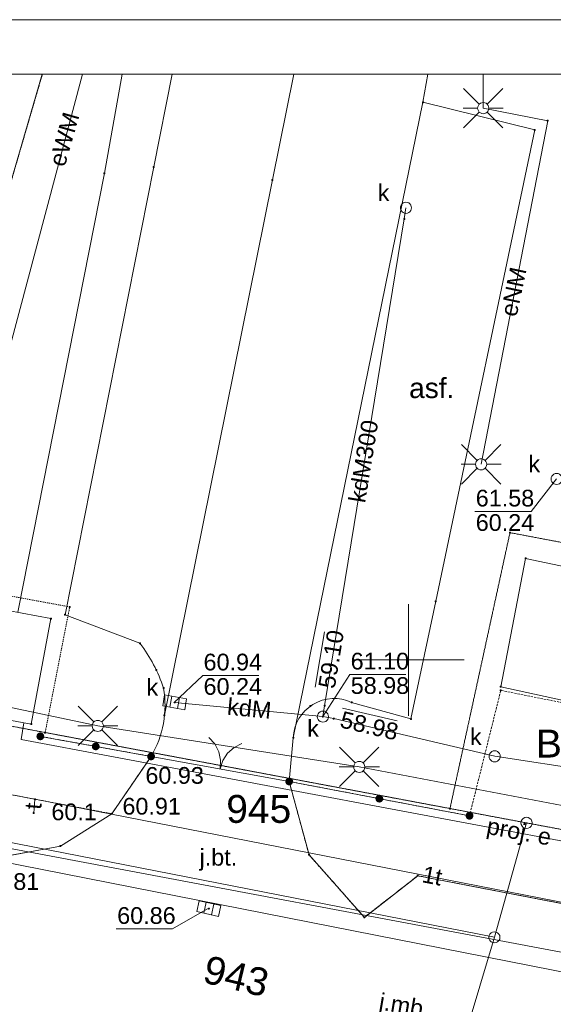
# Paper-space layout 'A-01 PLAN SYTUACYJNY' of a CAD drawing. Header units: millimetres. Extents: x 0 to 900, y 0 to 750.
# Tile 34 of 105: x 261 to 308, y 662 to 750. Entities that reach past the tile are written whole.
import ezdxf
from ezdxf.xclip import XClip

# ---------------------------------------------------------------- set-up
doc = ezdxf.new("R2010")
doc.units = ezdxf.units.MM
doc.header["$MEASUREMENT"] = 0
doc.header["$XCLIPFRAME"] = 0
for name, pattern in [('KROPK2', [1000, 50, -950]), ('PRZER1-1', [1, 0.5, -0.5]), ('PRZER2-1', [1.5, 1, -0.5]), ('PRZER3-1', [4000, 3000, -1000]), ('PRZER4-1', [5000, 4000, -1000])]:
    doc.linetypes.add(name, pattern=pattern)
doc.layers.add('A_Arkusz_Nr_pióra__1', color=7, linetype='Continuous', lineweight=20)
doc.layers.add('A_mapa_Nr_pióra__2', color=8, linetype='Continuous', lineweight=13)
doc.layers.add('A_podrys', color=7, linetype='Continuous')
doc.styles.add('STYL_AUTOMATYCZNY_1', font='arial.ttf')

# ---------------------------------------------------------------- blocks, each defined once
blk = doc.blocks.new('Rysunek_3_3', base_point=(-1239.757, 488.381))
at = {"layer": 'A_mapa_Nr_pióra__2', "linetype": 'Continuous', "lineweight": 13}
for points in [[(274.439, 688.771), (274.442, 688.748), (274.451, 688.726), (274.465, 688.707), (274.484, 688.693), (274.505, 688.684), (274.529, 688.681), (274.552, 688.684), (274.574, 688.693), (274.592, 688.707), (274.607, 688.726), (274.616, 688.748), (274.619, 688.771), (274.616, 688.794), (274.607, 688.816), (274.592, 688.835), (274.574, 688.849), (274.552, 688.858), (274.529, 688.861), (274.505, 688.858), (274.484, 688.849), (274.465, 688.835), (274.451, 688.816), (274.442, 688.794)], [(287.892, 688.483), (287.895, 688.459), (287.904, 688.438), (287.919, 688.419), (287.937, 688.405), (287.959, 688.396), (287.982, 688.393), (288.006, 688.396), (288.027, 688.405), (288.046, 688.419), (288.06, 688.438), (288.069, 688.459), (288.072, 688.483), (288.069, 688.506), (288.06, 688.528), (288.046, 688.546), (288.027, 688.561), (288.006, 688.57), (287.982, 688.573), (287.959, 688.57), (287.937, 688.561), (287.919, 688.546), (287.904, 688.528), (287.895, 688.506)], [(287.731, 687.496), (287.734, 687.472), (287.743, 687.451), (287.758, 687.432), (287.776, 687.418), (287.798, 687.409), (287.821, 687.406), (287.844, 687.409), (287.866, 687.418), (287.885, 687.432), (287.899, 687.451), (287.908, 687.472), (287.911, 687.496), (287.908, 687.519), (287.899, 687.541), (287.885, 687.559), (287.866, 687.574), (287.844, 687.583), (287.821, 687.586), (287.798, 687.583), (287.776, 687.574), (287.758, 687.559), (287.743, 687.541), (287.734, 687.519)], [(288.716, 687.324), (288.719, 687.3), (288.728, 687.279), (288.743, 687.26), (288.761, 687.246), (288.783, 687.237), (288.806, 687.234), (288.83, 687.237), (288.851, 687.246), (288.87, 687.26), (288.884, 687.279), (288.893, 687.3), (288.896, 687.324), (288.893, 687.347), (288.884, 687.369), (288.87, 687.387), (288.851, 687.401), (288.83, 687.41), (288.806, 687.414), (288.783, 687.41), (288.761, 687.401), (288.743, 687.387), (288.728, 687.369), (288.719, 687.347)], [(262.423, 685.383), (262.514, 685.378), (262.603, 685.398), (262.685, 685.439), (262.752, 685.501), (262.802, 685.578), (262.83, 685.665), (262.834, 685.756), (262.815, 685.845), (262.773, 685.927), (262.712, 685.994), (262.635, 686.044), (262.548, 686.072), (262.457, 686.076), (262.367, 686.057), (262.286, 686.015), (262.218, 685.954), (262.169, 685.877), (262.141, 685.79), (262.137, 685.698), (262.156, 685.609), (262.198, 685.528), (262.259, 685.46), (262.336, 685.411)], [(267.388, 684.482), (267.479, 684.477), (267.569, 684.497), (267.65, 684.538), (267.717, 684.6), (267.767, 684.676), (267.795, 684.763), (267.799, 684.855), (267.78, 684.944), (267.738, 685.025), (267.677, 685.093), (267.6, 685.142), (267.513, 685.17), (267.422, 685.175), (267.332, 685.155), (267.251, 685.114), (267.184, 685.052), (267.134, 684.975), (267.106, 684.888), (267.102, 684.797), (267.121, 684.708), (267.163, 684.627), (267.224, 684.559), (267.301, 684.51)], [(267.388, 684.482), (267.479, 684.477), (267.569, 684.497), (267.65, 684.538), (267.717, 684.6), (267.767, 684.676), (267.795, 684.763), (267.799, 684.855), (267.78, 684.944), (267.738, 685.025), (267.677, 685.093), (267.6, 685.142), (267.513, 685.17), (267.422, 685.175), (267.332, 685.155), (267.251, 685.114), (267.184, 685.052), (267.134, 684.975), (267.106, 684.888), (267.102, 684.797), (267.121, 684.708), (267.163, 684.627), (267.224, 684.559), (267.301, 684.51)], [(272.353, 683.58), (272.444, 683.576), (272.534, 683.595), (272.615, 683.637), (272.683, 683.698), (272.732, 683.775), (272.76, 683.862), (272.764, 683.954), (272.745, 684.043), (272.703, 684.124), (272.642, 684.192), (272.565, 684.241), (272.478, 684.269), (272.387, 684.274), (272.298, 684.254), (272.216, 684.213), (272.149, 684.151), (272.099, 684.074), (272.071, 683.987), (272.067, 683.896), (272.086, 683.807), (272.128, 683.725), (272.189, 683.658), (272.266, 683.608)], [(272.326, 683.925), (272.329, 683.902), (272.338, 683.88), (272.352, 683.861), (272.371, 683.847), (272.392, 683.838), (272.416, 683.835), (272.439, 683.838), (272.461, 683.847), (272.479, 683.861), (272.494, 683.88), (272.503, 683.902), (272.506, 683.925), (272.503, 683.948), (272.494, 683.97), (272.479, 683.988), (272.461, 684.003), (272.439, 684.012), (272.416, 684.015), (272.392, 684.012), (272.371, 684.003), (272.352, 683.988), (272.338, 683.97), (272.329, 683.948)], [(284.733, 681.334), (284.824, 681.328), (284.914, 681.347), (284.995, 681.388), (285.064, 681.449), (285.114, 681.525), (285.142, 681.612), (285.148, 681.703), (285.129, 681.793), (285.088, 681.874), (285.027, 681.942), (284.951, 681.993), (284.864, 682.021), (284.773, 682.026), (284.683, 682.008), (284.602, 681.967), (284.534, 681.906), (284.483, 681.83), (284.455, 681.743), (284.45, 681.652), (284.468, 681.562), (284.509, 681.48), (284.57, 681.412), (284.646, 681.362)], [(292.818, 679.795), (292.909, 679.79), (292.998, 679.808), (293.08, 679.849), (293.148, 679.91), (293.198, 679.987), (293.227, 680.073), (293.232, 680.165), (293.214, 680.254), (293.172, 680.336), (293.112, 680.404), (293.035, 680.454), (292.949, 680.483), (292.857, 680.488), (292.768, 680.469), (292.686, 680.428), (292.618, 680.367), (292.568, 680.291), (292.539, 680.204), (292.534, 680.113), (292.553, 680.024), (292.594, 679.942), (292.654, 679.874), (292.731, 679.824)], [(292.818, 679.795), (292.909, 679.79), (292.998, 679.808), (293.08, 679.849), (293.148, 679.91), (293.198, 679.987), (293.227, 680.073), (293.232, 680.165), (293.214, 680.254), (293.172, 680.336), (293.112, 680.404), (293.035, 680.454), (292.949, 680.483), (292.857, 680.488), (292.768, 680.469), (292.686, 680.428), (292.618, 680.367), (292.568, 680.291), (292.539, 680.204), (292.534, 680.113), (292.553, 680.024), (292.594, 679.942), (292.654, 679.874), (292.731, 679.824)], [(261.806, 678.848), (261.809, 678.824), (261.818, 678.803), (261.832, 678.784), (261.851, 678.77), (261.872, 678.761), (261.896, 678.758), (261.919, 678.761), (261.941, 678.77), (261.959, 678.784), (261.974, 678.803), (261.983, 678.824), (261.986, 678.848), (261.983, 678.871), (261.974, 678.893), (261.959, 678.911), (261.941, 678.926), (261.919, 678.935), (261.896, 678.938), (261.872, 678.935), (261.851, 678.926), (261.832, 678.911), (261.818, 678.893), (261.809, 678.871)], [(268.81, 678.787), (268.813, 678.764), (268.822, 678.742), (268.837, 678.724), (268.855, 678.71), (268.877, 678.701), (268.9, 678.697), (268.924, 678.701), (268.945, 678.71), (268.964, 678.724), (268.978, 678.742), (268.987, 678.764), (268.99, 678.787), (268.987, 678.811), (268.978, 678.832), (268.964, 678.851), (268.945, 678.865), (268.924, 678.874), (268.9, 678.877), (268.877, 678.874), (268.855, 678.865), (268.837, 678.851), (268.822, 678.832), (268.813, 678.811)], [(300.902, 678.256), (300.993, 678.251), (301.083, 678.27), (301.164, 678.311), (301.233, 678.372), (301.283, 678.448), (301.311, 678.535), (301.317, 678.626), (301.298, 678.716), (301.257, 678.797), (301.196, 678.865), (301.12, 678.916), (301.033, 678.944), (300.942, 678.949), (300.852, 678.931), (300.771, 678.89), (300.703, 678.829), (300.652, 678.753), (300.624, 678.666), (300.619, 678.575), (300.637, 678.485), (300.678, 678.403), (300.739, 678.335), (300.815, 678.285)], [(277.507, 670.275), (277.51, 670.252), (277.519, 670.23), (277.534, 670.212), (277.552, 670.198), (277.574, 670.189), (277.597, 670.185), (277.62, 670.189), (277.642, 670.198), (277.661, 670.212), (277.675, 670.23), (277.684, 670.252), (277.687, 670.275), (277.684, 670.299), (277.675, 670.32), (277.661, 670.339), (277.642, 670.353), (277.62, 670.362), (277.597, 670.365), (277.574, 670.362), (277.552, 670.353), (277.534, 670.339), (277.519, 670.32), (277.51, 670.299)]]:
    blk.add_hatch(color=8, dxfattribs=at).paths.add_polyline_path(points)
at = {"layer": 'A_mapa_Nr_pióra__2', "color": 8, "linetype": 'Continuous', "lineweight": 13, "ltscale": 0.2, "flags": 128}
for points in [[(173.007, 745.1), (163.78, 705.755), (161.4, 700.724), (191.337, 692.055), (205.72, 690.838), (258.309, 680.788), (261.999, 680.081), (333.179, 666.164), (385.799, 656.247), (425.538, 648.228), (480.498, 638.191), (490.217, 636.735), (491.457, 636.515)], [(232.996, 745.1), (233.878, 722.679), (254.378, 716.7), (262.661, 745.1)], [(262.661, 745.1), (254.378, 716.7), (249.859, 688.52), (306.081, 677.963), (352.198, 669.302), (370.626, 745.1)], [(266.27, 745.1), (251.603, 690.041)], [(269.832, 745.1), (268.226, 736.221), (260.468, 696.85)], [(302.2, 745.1), (302.199, 742.068), (307.99, 740.943), (302.009, 710.126)], [(301.845, 742.421), (300.431, 743.835)], [(302.552, 742.421), (303.966, 743.835)], [(301.699, 742.068), (300.399, 742.068)], [(302.699, 742.068), (303.999, 742.068)], [(301.845, 741.714), (300.431, 740.3)], [(302.552, 741.714), (303.966, 740.3)], [(295.268, 733.127), (295.117, 732.135), (287.977, 688.475), (287.821, 687.496)], [(287.821, 687.496), (288.797, 687.315), (303.227, 683.937), (320.408, 681.311), (349.637, 676.695), (350.632, 676.514), (361.478, 719.813)], [(272.416, 683.925), (268.9, 678.787), (264.286, 675.891), (257.942, 674.707), (216.824, 682.122), (209.129, 683.603), (190.287, 687.109), (184.478, 689.997), (180.954, 693.122), (178.456, 696.549), (176.34, 701.169), (175.737, 705.422), (176.498, 710.91), (178.34, 717.538)], [(301.656, 710.48), (300.242, 711.894)], [(302.363, 710.48), (303.777, 711.894)], [(301.509, 710.126), (300.209, 710.126)], [(302.509, 710.126), (303.809, 710.126)], [(301.656, 709.773), (300.242, 708.358)], [(302.363, 709.773), (303.777, 708.358)], [(308.783, 708.811), (306.489, 705.893), (301.449, 705.893)], [(295.497, 687.575), (295.497, 697.575)], [(287.142, 690.132), (287.954, 695.106)], [(300.497, 692.575), (290.497, 692.575)], [(174.581, 691.556), (175.501, 691.416), (248.18, 677.84), (322.857, 663.795), (323.019, 663.784), (476.6, 634.314)], [(274.455, 688.728), (277.041, 691.191), (282.081, 691.191)], [(287.821, 687.496), (290.231, 691.273), (295.271, 691.273)], [(508.595, 511.245), (504.182, 511.583), (505.051, 517.899), (528.369, 608.001), (531.772, 622.06), (536.721, 639.276), (328.121, 675.947), (291.083, 682.984), (267.635, 686.659), (251.603, 690.041)], [(274.098, 688.338), (274.269, 689.324)], [(274.788, 688.219), (274.959, 689.204)], [(267.282, 687.013), (265.867, 688.427)], [(267.989, 687.013), (269.403, 688.427)], [(274.529, 688.771), (287.821, 687.496)], [(289.579, 688.267), (294.485, 687.115)], [(267.135, 686.659), (265.835, 686.659)], [(267.282, 686.305), (265.867, 684.891)], [(267.989, 686.305), (269.403, 684.891)], [(268.135, 686.659), (269.435, 686.659)], [(272.416, 683.925), (262.485, 685.727)], [(277.595, 685.625), (278.121, 685.045), (278.48, 684.349), (278.645, 683.583), (278.607, 682.801)], [(278.607, 682.801), (278.846, 683.547), (279.27, 684.205), (279.85, 684.731), (280.547, 685.09)], [(290.729, 683.337), (289.315, 684.751)], [(291.436, 683.337), (292.85, 684.751)], [(284.799, 681.677), (272.416, 683.925)], [(290.583, 682.984), (289.283, 682.984)], [(290.729, 682.63), (289.315, 681.216)], [(291.436, 682.63), (292.85, 681.216)], [(291.583, 682.984), (292.883, 682.984)], [(300.968, 678.6), (284.799, 681.677)], [(261.999, 680.081), (261.896, 678.848)], [(277.616, 670.338), (274.338, 668.458), (269.298, 668.458)], [(277.146, 669.865), (277.366, 670.84)], [(277.829, 669.711), (278.049, 670.686)]]:
    blk.add_lwpolyline(points, dxfattribs=at)
at = {"layer": 'A_mapa_Nr_pióra__2', "color": 8, "linetype": 'PRZER1-1', "lineweight": 13, "ltscale": 0.2, "flags": 128}
for points in [[(262.661, 745.1), (254.378, 716.7), (233.878, 722.679), (232.996, 745.1)], [(370.626, 745.1), (352.198, 669.302), (351.082, 669.512), (330.334, 673.408), (315.559, 676.183), (320.417, 700.995), (304.597, 703.995), (299.216, 679.252), (262.916, 686.068), (265.117, 697.335), (251.671, 699.817), (254.378, 716.7), (262.661, 745.1)]]:
    blk.add_lwpolyline(points, dxfattribs=at)
at = {"layer": 'A_mapa_Nr_pióra__2', "color": 8, "linetype": 'Continuous', "lineweight": 13, "ltscale": 0.2, "flags": 128}
for points in [[(274.307, 745.1), (272.657, 736.795), (264.697, 696.635), (271.417, 694.075, -0.079994), (273.537, 690.055, -0.175529), (272.416, 683.925)], [(284.799, 681.677), (285.157, 685.595, -0.534857), (290.397, 688.775), (295.717, 687.295), (297.937, 697.835), (306.817, 740.115), (296.797, 742.595), (297.231, 745.1)], [(284.799, 681.677), (286.579, 675.103), (291.538, 669.49), (296.328, 673.224), (320.769, 668.514), (322.391, 662.023), (337.522, 659.085), (346.673, 657.337), (412.459, 645.157), (420.443, 643.611), (430.447, 641.755, 0.066435), (432.295, 641.695, 0.071365), (433.789, 642.013, 0.188581), (436.735, 644.629), (437.401, 646.717), (437.757, 648.651), (438.363, 651.653), (438.469, 652.399)]]:
    blk.add_lwpolyline(points, format="xyb", dxfattribs=at)
at = {"layer": 'A_mapa_Nr_pióra__2', "color": 8, "linetype": 'PRZER3-1', "lineweight": 13, "ltscale": 0.2, "flags": 128}
for points in [[(285.203, 745.1), (283.297, 735.635), (273.617, 687.615)], [(285.157, 685.595), (296.797, 742.595)], [(346.673, 657.337), (337.522, 659.085), (322.391, 662.023), (257.942, 674.707), (216.824, 682.122), (209.129, 683.603), (190.287, 687.109), (184.478, 689.997), (180.954, 693.122), (178.456, 696.549), (176.34, 701.169), (175.737, 705.422), (176.498, 710.91), (178.34, 717.538)]]:
    blk.add_lwpolyline(points, dxfattribs=at)
at = {"layer": 'A_mapa_Nr_pióra__2', "color": 8, "linetype": 'Continuous', "lineweight": 13, "ltscale": 0.2, "flags": 128}
for points in [[(296.752, 742.58), (296.752, 742.611), (296.781, 742.64), (296.813, 742.64), (296.842, 742.611), (296.842, 742.58), (296.813, 742.55), (296.781, 742.55)], [(302.199, 742.568), (302.328, 742.55), (302.449, 742.501), (302.552, 742.421), (302.632, 742.318), (302.682, 742.197), (302.699, 742.068), (302.682, 741.938), (302.632, 741.818), (302.552, 741.714), (302.449, 741.635), (302.328, 741.585), (302.199, 741.568), (302.069, 741.585), (301.949, 741.635), (301.845, 741.714), (301.766, 741.818), (301.716, 741.938), (301.699, 742.068), (301.716, 742.197), (301.766, 742.318), (301.845, 742.421), (301.949, 742.501), (302.069, 742.55)], [(307.945, 740.927), (307.945, 740.959), (307.975, 740.988), (308.006, 740.988), (308.035, 740.959), (308.035, 740.927), (308.006, 740.898), (307.975, 740.898)], [(306.772, 740.1), (306.772, 740.131), (306.801, 740.16), (306.833, 740.16), (306.862, 740.131), (306.862, 740.1), (306.833, 740.07), (306.801, 740.07)], [(272.612, 736.78), (272.612, 736.811), (272.641, 736.84), (272.673, 736.84), (272.702, 736.811), (272.702, 736.78), (272.673, 736.75), (272.641, 736.75)], [(268.181, 736.205), (268.181, 736.236), (268.21, 736.266), (268.242, 736.266), (268.271, 736.236), (268.271, 736.205), (268.242, 736.176), (268.21, 736.176)], [(283.252, 735.62), (283.252, 735.651), (283.281, 735.68), (283.313, 735.68), (283.342, 735.651), (283.342, 735.62), (283.313, 735.59), (283.281, 735.59)], [(295.268, 733.627), (295.398, 733.61), (295.518, 733.56), (295.622, 733.48), (295.701, 733.377), (295.751, 733.256), (295.768, 733.127), (295.751, 732.997), (295.701, 732.877), (295.622, 732.773), (295.518, 732.694), (295.398, 732.644), (295.268, 732.627), (295.139, 732.644), (295.018, 732.694), (294.915, 732.773), (294.835, 732.877), (294.785, 732.997), (294.768, 733.127), (294.785, 733.256), (294.835, 733.377), (294.915, 733.48), (295.018, 733.56), (295.139, 733.61)], [(295.072, 732.12), (295.072, 732.151), (295.101, 732.18), (295.133, 732.18), (295.162, 732.151), (295.162, 732.12), (295.133, 732.09), (295.101, 732.09)], [(302.009, 710.626), (302.139, 710.609), (302.259, 710.559), (302.363, 710.48), (302.442, 710.376), (302.492, 710.256), (302.509, 710.126), (302.492, 709.997), (302.442, 709.876), (302.363, 709.773), (302.259, 709.693), (302.139, 709.643), (302.009, 709.626), (301.88, 709.643), (301.759, 709.693), (301.656, 709.773), (301.576, 709.876), (301.527, 709.997), (301.509, 710.126), (301.527, 710.256), (301.576, 710.376), (301.656, 710.48), (301.759, 710.559), (301.88, 710.609)], [(308.783, 709.311), (308.912, 709.294), (309.033, 709.244), (309.137, 709.165), (309.216, 709.061), (309.266, 708.941), (309.283, 708.811), (309.266, 708.682), (309.216, 708.561), (309.137, 708.458), (309.033, 708.378), (308.912, 708.329), (308.783, 708.311), (308.654, 708.329), (308.533, 708.378), (308.429, 708.458), (308.35, 708.561), (308.3, 708.682), (308.283, 708.811), (308.3, 708.941), (308.35, 709.061), (308.429, 709.165), (308.533, 709.244), (308.654, 709.294)], [(304.552, 703.98), (304.552, 704.011), (304.581, 704.04), (304.613, 704.04), (304.642, 704.011), (304.642, 703.98), (304.613, 703.95), (304.581, 703.95)], [(315.443, 687.627), (303.766, 690.179), (306, 701.684), (317.691, 699.211)], [(305.955, 701.668), (305.955, 701.7), (305.984, 701.729), (306.015, 701.729), (306.045, 701.7), (306.045, 701.668), (306.015, 701.639), (305.984, 701.639)], [(253.909, 688.245), (261.665, 686.823), (263.439, 696.293), (255.693, 697.744)], [(297.892, 697.82), (297.892, 697.851), (297.921, 697.88), (297.953, 697.88), (297.982, 697.851), (297.982, 697.82), (297.953, 697.79), (297.921, 697.79)], [(265.072, 697.32), (265.072, 697.351), (265.101, 697.38), (265.133, 697.38), (265.162, 697.351), (265.162, 697.32), (265.133, 697.29), (265.101, 697.29)], [(263.394, 696.277), (263.394, 696.309), (263.423, 696.338), (263.455, 696.338), (263.484, 696.309), (263.484, 696.277), (263.455, 696.248), (263.423, 696.248)], [(264.652, 696.62), (264.652, 696.651), (264.681, 696.68), (264.713, 696.68), (264.742, 696.651), (264.742, 696.62), (264.713, 696.59), (264.681, 696.59)], [(271.372, 694.06), (271.372, 694.091), (271.401, 694.12), (271.433, 694.12), (271.462, 694.091), (271.462, 694.06), (271.433, 694.03), (271.401, 694.03)], [(272.832, 691.66), (272.832, 691.691), (272.861, 691.72), (272.893, 691.72), (272.922, 691.691), (272.922, 691.66), (272.893, 691.63), (272.861, 691.63)], [(273.492, 690.04), (273.492, 690.071), (273.521, 690.1), (273.553, 690.1), (273.582, 690.071), (273.582, 690.04), (273.553, 690.01), (273.521, 690.01)], [(303.721, 690.163), (303.721, 690.195), (303.751, 690.224), (303.782, 690.224), (303.811, 690.195), (303.811, 690.163), (303.782, 690.134), (303.751, 690.134)], [(303.73, 689.837), (303.73, 689.869), (303.759, 689.898), (303.79, 689.898), (303.82, 689.869), (303.82, 689.837), (303.79, 689.808), (303.759, 689.808)], [(275.428, 688.107), (273.458, 688.45), (273.629, 689.435), (275.599, 689.093)], [(290.352, 688.76), (290.352, 688.791), (290.381, 688.82), (290.413, 688.82), (290.442, 688.791), (290.442, 688.76), (290.413, 688.73), (290.381, 688.73)], [(306.081, 677.963), (249.859, 688.52), (248.04, 678.5), (303.199, 667.703)], [(286.652, 688.42), (286.652, 688.451), (286.681, 688.48), (286.713, 688.48), (286.742, 688.451), (286.742, 688.42), (286.713, 688.39), (286.681, 688.39)], [(287.821, 687.996), (287.951, 687.979), (288.071, 687.929), (288.175, 687.849), (288.254, 687.746), (288.304, 687.625), (288.321, 687.496), (288.304, 687.366), (288.254, 687.246), (288.175, 687.142), (288.071, 687.063), (287.951, 687.013), (287.821, 686.996), (287.692, 687.013), (287.571, 687.063), (287.468, 687.142), (287.388, 687.246), (287.338, 687.366), (287.321, 687.496), (287.338, 687.625), (287.388, 687.746), (287.468, 687.849), (287.571, 687.929), (287.692, 687.979)], [(287.932, 688.46), (287.932, 688.491), (287.961, 688.52), (287.993, 688.52), (288.022, 688.491), (288.022, 688.46), (287.993, 688.43), (287.961, 688.43)], [(267.635, 687.159), (267.765, 687.142), (267.885, 687.092), (267.989, 687.013), (268.068, 686.909), (268.118, 686.788), (268.135, 686.659), (268.118, 686.53), (268.068, 686.409), (267.989, 686.305), (267.885, 686.226), (267.765, 686.176), (267.635, 686.159), (267.506, 686.176), (267.385, 686.226), (267.282, 686.305), (267.202, 686.409), (267.152, 686.53), (267.135, 686.659), (267.152, 686.788), (267.202, 686.909), (267.282, 687.013), (267.385, 687.092), (267.506, 687.142)], [(273.572, 687.6), (273.572, 687.631), (273.601, 687.66), (273.633, 687.66), (273.662, 687.631), (273.662, 687.6), (273.633, 687.57), (273.601, 687.57)], [(288.752, 687.3), (288.752, 687.331), (288.781, 687.36), (288.813, 687.36), (288.842, 687.331), (288.842, 687.3), (288.813, 687.27), (288.781, 687.27)], [(295.672, 687.28), (295.672, 687.311), (295.701, 687.34), (295.733, 687.34), (295.762, 687.311), (295.762, 687.28), (295.733, 687.25), (295.701, 687.25)], [(261.62, 686.807), (261.62, 686.838), (261.649, 686.868), (261.681, 686.868), (261.71, 686.838), (261.71, 686.807), (261.681, 686.778), (261.649, 686.778)], [(262.44, 685.711), (262.44, 685.743), (262.469, 685.772), (262.501, 685.772), (262.53, 685.743), (262.53, 685.711), (262.501, 685.682), (262.469, 685.682)], [(262.871, 686.052), (262.871, 686.084), (262.9, 686.113), (262.932, 686.113), (262.961, 686.084), (262.961, 686.052), (262.932, 686.023), (262.9, 686.023)], [(285.112, 685.58), (285.112, 685.611), (285.141, 685.64), (285.173, 685.64), (285.202, 685.611), (285.202, 685.58), (285.173, 685.55), (285.141, 685.55)], [(303.227, 684.437), (303.357, 684.42), (303.477, 684.37), (303.581, 684.291), (303.66, 684.187), (303.71, 684.066), (303.727, 683.937), (303.71, 683.808), (303.66, 683.687), (303.581, 683.583), (303.477, 683.504), (303.357, 683.454), (303.227, 683.437), (303.098, 683.454), (302.977, 683.504), (302.874, 683.583), (302.794, 683.687), (302.744, 683.808), (302.727, 683.937), (302.744, 684.066), (302.794, 684.187), (302.874, 684.291), (302.977, 684.37), (303.098, 684.42)], [(272.371, 683.909), (272.371, 683.941), (272.4, 683.97), (272.432, 683.97), (272.461, 683.941), (272.461, 683.909), (272.432, 683.88), (272.4, 683.88)], [(291.083, 683.484), (291.212, 683.467), (291.333, 683.417), (291.436, 683.337), (291.516, 683.234), (291.565, 683.113), (291.583, 682.984), (291.565, 682.854), (291.516, 682.734), (291.436, 682.63), (291.333, 682.551), (291.212, 682.501), (291.083, 682.484), (290.953, 682.501), (290.833, 682.551), (290.729, 682.63), (290.649, 682.734), (290.6, 682.854), (290.583, 682.984), (290.6, 683.113), (290.649, 683.234), (290.729, 683.337), (290.833, 683.417), (290.953, 683.467)], [(234.989, 658.667), (296.721, 646.042), (303.199, 667.703), (248.04, 678.5), (235.11, 681.177)], [(284.754, 681.661), (284.754, 681.693), (284.783, 681.722), (284.814, 681.722), (284.844, 681.693), (284.844, 681.661), (284.814, 681.632), (284.783, 681.632)], [(261.954, 680.065), (261.954, 680.096), (261.984, 680.126), (262.015, 680.126), (262.044, 680.096), (262.044, 680.065), (262.015, 680.036), (261.984, 680.036)], [(299.171, 679.236), (299.171, 679.268), (299.201, 679.297), (299.232, 679.297), (299.261, 679.268), (299.261, 679.236), (299.232, 679.207), (299.201, 679.207)], [(261.851, 678.832), (261.851, 678.864), (261.88, 678.893), (261.912, 678.893), (261.941, 678.864), (261.941, 678.832), (261.912, 678.803), (261.88, 678.803)], [(268.855, 678.772), (268.855, 678.803), (268.884, 678.832), (268.916, 678.832), (268.945, 678.803), (268.945, 678.772), (268.916, 678.742), (268.884, 678.742)], [(300.923, 678.584), (300.923, 678.616), (300.952, 678.645), (300.983, 678.645), (301.013, 678.616), (301.013, 678.584), (300.983, 678.555), (300.952, 678.555)], [(306.081, 678.463), (306.235, 678.438), (306.375, 678.367), (306.485, 678.257), (306.556, 678.117), (306.581, 677.963), (306.556, 677.808), (306.485, 677.669), (306.375, 677.558), (306.235, 677.487), (306.081, 677.463), (305.926, 677.487), (305.787, 677.558), (305.676, 677.669), (305.605, 677.808), (305.581, 677.963), (305.605, 678.117), (305.676, 678.257), (305.787, 678.367), (305.926, 678.438)], [(181.402, 660.436), (486.18, 603.451), (485.179, 623.131), (484.138, 643.651), (484.098, 644.531), (449.997, 650.935), (352.198, 669.302), (306.081, 677.963), (303.199, 667.703), (296.721, 646.042), (234.989, 658.667), (180.102, 669.916), (174.222, 665.916), (172.183, 653.996)], [(264.241, 675.875), (264.241, 675.907), (264.27, 675.936), (264.302, 675.936), (264.331, 675.907), (264.331, 675.875), (264.302, 675.846), (264.27, 675.846)], [(286.534, 675.087), (286.534, 675.119), (286.563, 675.148), (286.595, 675.148), (286.624, 675.119), (286.624, 675.087), (286.595, 675.058), (286.563, 675.058)], [(296.283, 673.208), (296.283, 673.239), (296.312, 673.269), (296.343, 673.269), (296.373, 673.239), (296.373, 673.208), (296.343, 673.179), (296.312, 673.179)], [(278.463, 669.568), (276.512, 670.008), (276.732, 670.983), (278.683, 670.543)], [(291.493, 669.474), (291.493, 669.506), (291.522, 669.535), (291.554, 669.535), (291.583, 669.506), (291.583, 669.474), (291.554, 669.445), (291.522, 669.445)], [(303.199, 668.203), (303.354, 668.178), (303.493, 668.107), (303.604, 667.997), (303.675, 667.857), (303.699, 667.703), (303.675, 667.548), (303.604, 667.409), (303.493, 667.298), (303.354, 667.227), (303.199, 667.203), (303.045, 667.227), (302.905, 667.298), (302.795, 667.409), (302.724, 667.548), (302.699, 667.703), (302.724, 667.857), (302.795, 667.997), (302.905, 668.107), (303.045, 668.178)]]:
    blk.add_lwpolyline(points, close=True, dxfattribs=at)
at = {"layer": 'A_mapa_Nr_pióra__2', "color": 8, "linetype": 'PRZER4-1', "lineweight": 13, "ltscale": 0.2, "flags": 128}
blk.add_lwpolyline([(261.017, 686.941), (260.761, 685.455), (349.915, 668.713), (350.339, 670.669), (352.046, 672.681), (366.121, 730.802), (350.686, 733.919)], dxfattribs=at)
at = {"layer": 'A_mapa_Nr_pióra__2', "color": 8, "linetype": 'PRZER2-1', "lineweight": 13, "ltscale": 0.2, "flags": 128}
blk.add_lwpolyline([(178.34, 717.538), (176.498, 710.91), (175.737, 705.422), (176.34, 701.169), (178.456, 696.549), (210.436, 690.542), (209.129, 683.603), (216.824, 682.122), (218, 688.403), (268.9, 678.787), (272.416, 683.925), (262.485, 685.727)], dxfattribs=at)
at = {"layer": 'A_mapa_Nr_pióra__2', "color": 8, "linetype": 'KROPK2', "lineweight": 13, "ltscale": 0.2, "flags": 128}
for points in [[(895.1, 510.771), (874.039, 518.528), (863.879, 522.307), (853.017, 526.255), (845.057, 528.775), (792.277, 545.455), (786.298, 548.324), (731.438, 566.702), (711.118, 573.521), (576.198, 604.175), (485.179, 623.131), (484.138, 643.651), (484.098, 644.531), (449.997, 650.935), (352.198, 669.302), (306.081, 677.963), (249.859, 688.52), (235.099, 691.279), (189.14, 699.897), (180.784, 701.378), (161.26, 705.495), (159.621, 696.615), (155.662, 674.935), (152.723, 658.235), (148.164, 632.295), (147.186, 592.335), (146.687, 572.355), (145.907, 540.323), (82.849, 560.452), (29.9, 577.346)], [(29.9, 577.346), (82.849, 560.452), (145.907, 540.323), (146.687, 572.355), (147.186, 592.335), (148.164, 632.295), (152.723, 658.235), (155.662, 674.935), (159.621, 696.615), (161.26, 705.495), (180.784, 701.378), (189.14, 699.897), (235.099, 691.279), (249.859, 688.52), (306.081, 677.963), (352.198, 669.302), (449.997, 650.935), (484.098, 644.531), (484.138, 643.651), (485.179, 623.131), (576.198, 604.175), (711.118, 573.521), (711.659, 564.161), (717.884, 453.783), (730.017, 232.355), (734.411, 157.472)]]:
    blk.add_lwpolyline(points, dxfattribs=at)
at = {"layer": 'A_mapa_Nr_pióra__2', "color": 8, "linetype": 'PRZER1-1', "lineweight": 13, "ltscale": 0.2, "flags": 128}
for points in [[(172.183, 653.996), (181.402, 660.436), (278.748, 642.235), (486.18, 603.451), (711.659, 564.161), (711.118, 573.521), (576.198, 604.175), (485.179, 623.131), (484.138, 643.651), (484.098, 644.531), (449.997, 650.935), (352.198, 669.302), (351.082, 669.512), (330.334, 673.408), (315.559, 676.183), (306.081, 677.963), (299.216, 679.252), (262.916, 686.068), (249.859, 688.52), (235.099, 691.279), (189.14, 699.897), (180.784, 701.378), (161.26, 705.495), (159.621, 696.615), (155.662, 674.935), (152.723, 658.235), (148.164, 632.295), (147.186, 592.335), (146.687, 572.355), (145.907, 540.323), (161.935, 535.208), (165.669, 534.017), (166.587, 571.876), (178.647, 571.577), (179.186, 591.797), (167.425, 603.836), (168.104, 630.336)], [(299.216, 679.252), (304.597, 703.995), (320.417, 700.995), (315.559, 676.183), (306.081, 677.963)], [(251.671, 699.817), (265.117, 697.335), (262.916, 686.068), (249.859, 688.52)]]:
    blk.add_lwpolyline(points, close=True, dxfattribs=at)
at = {"layer": 'A_mapa_Nr_pióra__2', "color": 8, "linetype": 'PRZER2-1', "lineweight": 13, "ltscale": 0.2, "flags": 128}
blk.add_lwpolyline([(347.754, 663.919), (346.673, 657.337), (337.522, 659.085), (336.579, 665.464), (320.769, 668.514), (296.328, 673.224), (291.538, 669.49), (286.579, 675.103), (284.799, 681.677), (300.968, 678.6), (303.775, 689.853), (315.376, 687.519), (311.991, 676.398), (338.289, 671.475), (349.113, 669.316), (407.611, 657.625), (438.363, 651.653), (437.757, 648.651), (421.999, 651.695), (419.657, 650.093), (406.637, 652.621)], close=True, dxfattribs=at)
at = {"layer": 'A_mapa_Nr_pióra__2', "color": 8, "linetype": 'PRZER3-1', "lineweight": 13, "ltscale": 0.2, "flags": 128}
blk.add_lwpolyline([(257.942, 674.707), (322.391, 662.023), (320.769, 668.514), (296.328, 673.224), (291.538, 669.49), (286.579, 675.103), (284.799, 681.677), (272.416, 683.925), (268.9, 678.787), (264.286, 675.891)], close=True, dxfattribs=at)
at = {"layer": 'A_mapa_Nr_pióra__2', "color": 8, "linetype": 'Continuous', "lineweight": 13, "attachment_point": 7, "style": 'STYL_AUTOMATYCZNY_1'}
for s, insert, char_height, rotation in [('\\A1;{\\pql;\\fArial|b0|i0|c238|p0;\\W1.000000;eWM}', (264.679, 736.712), 1.5, 74.02902), ('\\A1;{\\pql;\\fArial|b0|i0|c238|p0;\\W1.000000;eNM}', (305.199, 723.277), 1.5, 77.96267), ('\\A1;{\\pql;\\fArial|b0|i0|c238|p0;\\W1.000000;kdM300}', (291.618, 706.597), 1.5, 80.71227), ('\\A1;{\\pql;\\fArial|b0|i0|c238|p0;\\W1.000000;59.10}', (288.895, 689.934), 1.5, 80.73084), ('\\A1;{\\pql;\\fArial|b0|i0|c238|p0;\\W1.000000;kdM}', (279.18, 687.656), 1.5, 354.51988), ('\\A1;{\\pql;\\fArial|b0|i0|c238|p0;\\W1.000000;58.98}', (289.26, 686.532), 1.5, 346.78437), ('\\A1;{\\pql;\\fArial|b0|i0|c238|p0;\\W1.000000;t}', (262.577, 679.122), 1.5, 85.18608), ('\\A1;{\\pql;\\fArial|b0|i0|c238|p0;\\W1.000000;proj. e}', (302.336, 676.554), 1.5, 349.36459), ('\\A1;{\\pql;\\fArial|b0|i0|c238|p0;\\W1.000000;1t}', (296.622, 672.643), 1.5, 348.93754), ('\\A1;{\\pql;\\fArial|b0|i0|c238|p0;\\W1.000000;943}', (276.917, 663.655), 2.5, 346.47498), ('\\A1;{\\pql;\\fArial|b0|i0|c238|p0;\\W1.000000;j.mb.}', (292.698, 660.794), 1.5, 350.22036)]:
    blk.add_mtext(s, dxfattribs=dict(at, insert=insert, char_height=char_height, rotation=rotation))
for s, insert, char_height in [('\\A1;{\\pql;\\fArial|b0|i0|c238|p0;\\W1.000000;k}', (292.74, 733.735), 1.5), ('\\A1;{\\pql;\\fArial|b0|i0|c238|p0;\\W1.000000;asf.}', (295.555, 716.039), 1.8), ('\\A1;{\\pql;\\fArial|b0|i0|c238|p0;\\W1.000000;k}', (306.254, 709.419), 1.5), ('\\A1;{\\pql;\\fArial|b0|i0|c238|p0;\\W1.000000;61.58}', (301.527, 706.321), 1.5), ('\\A1;{\\pql;\\fArial|b0|i0|c238|p0;\\W1.000000;60.24}', (301.527, 704.131), 1.5), ('\\A1;{\\pql;\\fArial|b0|i0|c238|p0;\\W1.000000;61.10}', (290.309, 691.701), 1.5), ('\\A1;{\\pql;\\fArial|b0|i0|c238|p0;\\W1.000000;60.94}', (277.119, 691.619), 1.5), ('\\A1;{\\pql;\\fArial|b0|i0|c238|p0;\\W1.000000;k}', (272, 689.379), 1.5), ('\\A1;{\\pql;\\fArial|b0|i0|c238|p0;\\W1.000000;60.24}', (277.119, 689.429), 1.5), ('\\A1;{\\pql;\\fArial|b0|i0|c238|p0;\\W1.000000;58.98}', (290.318, 689.511), 1.5), ('\\A1;{\\pql;\\fArial|b0|i0|c238|p0;\\W1.000000;k}', (286.416, 685.693), 1.5), ('\\A1;{\\pql;\\fArial|b0|i0|c238|p0;\\W1.000000;k}', (301.009, 684.948), 1.5), ('\\A1;{\\pql;\\fArial|b0|i0|c238|p0;\\W1.000000;Bi}', (306.926, 683.826), 2.5), ('\\A1;{\\pql;\\fArial|b0|i0|c238|p0;\\W1.000000;60.93}', (271.904, 681.45), 1.5), ('\\A1;{\\pql;\\fArial|b0|i0|c238|p0;\\W1.000000;60.91}', (269.846, 678.687), 1.5), ('\\A1;{\\pql;\\fArial|b0|i0|c238|p0;\\W1.000000;945}', (279.156, 677.931), 2.5), ('\\A1;{\\pql;\\fArial|b0|i0|c238|p0;\\W1.000000;60.1}', (263.474, 678.181), 1.5), ('\\A1;{\\pql;\\fArial|b0|i0|c238|p0;\\W1.000000;j.bt.}', (276.762, 673.677), 1.5), ('\\A1;{\\pql;\\fArial|b0|i0|c238|p0;\\W1.000000;60.81}', (257.146, 671.934), 1.5), ('\\A1;{\\pql;\\fArial|b0|i0|c238|p0;\\W1.000000;60.86}', (269.376, 668.886), 1.5)]:
    blk.add_mtext(s, dxfattribs=dict(at, insert=insert, char_height=char_height))

psp = doc.layouts.new('A-01 PLAN SYTUACYJNY')

# ---------------------------------------------------------------- linework, layer by layer
at = {"layer": 'A_Arkusz_Nr_pióra__1', "color": 7, "linetype": 'Continuous', "lineweight": 20}
psp.add_line((895.1, 745.1), (29.9, 745.1), dxfattribs=at)
at = {"layer": 'A_Arkusz_Nr_pióra__1', "color": 7, "linetype": 'Continuous', "lineweight": 20, "flags": 128}
psp.add_lwpolyline([(0, 750), (900, 750), (900, 0), (0, 0)], close=True, dxfattribs=at)

# ---------------------------------------------------------------- block references
at = {"layer": 'A_podrys', "color": 37, "linetype": 'Continuous', "lineweight": 5, "true_color": 0x656532}
ref = psp.add_blockref('Rysunek_3_3', (-1239.757, 488.381), dxfattribs=at)
XClip(ref).set_block_clipping_path([(29.90003743, 157.4723136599), (895.1, 745.1)])

doc.saveas('drawing.dxf')
